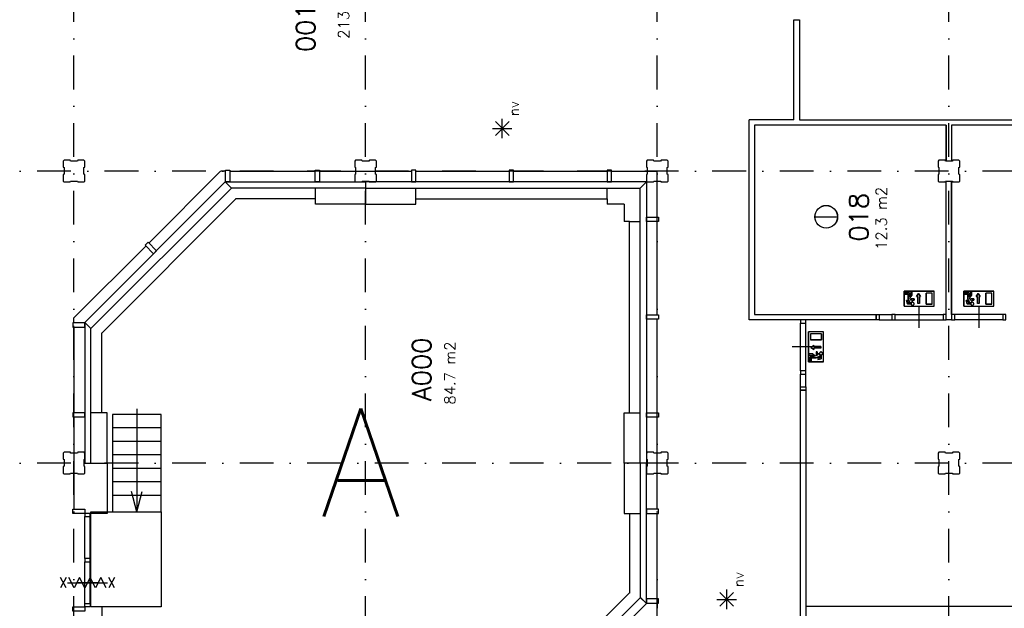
# Model space of a CAD drawing. Extents: x 36324 to 146208, y -50294 to 26426.
# Tile 22 of 39: x 114757 to 132988, y -26889 to -16003. Entities that reach past the tile are written whole.
import ezdxf
from ezdxf.enums import TextEntityAlignment as Align

# ---------------------------------------------------------------- set-up
doc = ezdxf.new("R2010")
doc.units = 0
doc.header["$LTSCALE"] = 100
doc.linetypes.add('B0302', pattern=[12.5, 6.25, -3.125, 0, -3.125])
for name, color, linetype in [('Bouwkundig', 253, 'CONTINUOUS'), ('Bouwkundig tekst', 252, 'CONTINUOUS'), ('Stramien', 252, 'B0302')]:
    doc.layers.add(name, color=color, linetype=linetype)
doc.styles.add('bouwk tekst', font='romans.shx')
doc.styles.get("Standard").update_dxf_attribs({"font": 'romans.shx'})

msp = doc.modelspace()

# ---------------------------------------------------------------- linework, layer by layer
at = {"layer": 'Bouwkundig', "linetype": 'Continuous'}
for p, q in [((129093.8, -16003.2), (129193.8, -16003.2)), ((123693.5, -18196.6, 2600), (123693.5, -17834.9, 2600)), ((123512.6, -18015.7, 2600), (123872.5, -18015.7, 2600)), ((123821.1, -18143, 2600), (123565.3, -17887.2, 2600)), ((123565.3, -18143, 2600), (123819.8, -17888.5, 2600)), ((128364.8, -17953.2), (128362.9, -21453.2)), ((129481.9, -19647.6), (129900.8, -19647.6)), ((131132.8, -21303.2), (131132.8, -21025.8)), ((131132.8, -21025.8), (131687.7, -21025.8)), ((131142, -21076.7), (131142, -21053.5)), ((131142, -21053.5), (131229.9, -21053.5)), ((131206.8, -21076.7), (131142, -21076.7)), ((131206.8, -21165.4), (131206.8, -21076.7)), ((131229.9, -21053.5), (131229.9, -21127.5)), ((131229.9, -21127.5), (131257.6, -21091.8)), ((131240.7, -21151.2), (131280.7, -21099.8)), ((131257.6, -21030.4), (131257.6, -21091.8)), ((131280.7, -21030.4), (131257.6, -21030.4)), ((131280.7, -21099.8), (131280.7, -21030.4)), ((131401.9, -21069.1), (131364.9, -21124.6)), ((131364.9, -21124.6), (131388, -21124.6)), ((131388, -21254.1), (131388, -21124.6)), ((131438.8, -21124.6), (131401.9, -21069.1)), ((131415.7, -21254.1), (131415.7, -21124.6)), ((131415.7, -21124.6), (131438.8, -21124.6)), ((131539.7, -21266.2), (131539.7, -21062.8)), ((131650.7, -21062.8), (131539.7, -21062.8)), ((131650.7, -21266.2), (131650.7, -21062.8)), ((131687.7, -21303.2), (131687.7, -21025.8)), ((132237.8, -21025.8), (132792.7, -21025.8)), ((132237.8, -21303.2), (132237.8, -21025.8)), ((132247, -21076.7), (132247, -21053.5)), ((132247, -21053.5), (132334.9, -21053.5)), ((132311.8, -21076.7), (132247, -21076.7)), ((132311.8, -21165.4), (132311.8, -21076.7)), ((132334.9, -21053.5), (132334.9, -21127.5)), ((132334.9, -21127.5), (132362.6, -21091.8)), ((132345.7, -21151.2), (132385.7, -21099.8)), ((132362.6, -21030.4), (132362.6, -21091.8)), ((132385.7, -21030.4), (132362.6, -21030.4)), ((132385.7, -21099.8), (132385.7, -21030.4)), ((132506.9, -21069.1), (132469.9, -21124.6)), ((132469.9, -21124.6), (132493, -21124.6)), ((132493, -21254.1), (132493, -21124.6)), ((132543.8, -21124.6), (132506.9, -21069.1)), ((132520.7, -21254.1), (132520.7, -21124.6)), ((132520.7, -21124.6), (132543.8, -21124.6)), ((132644.7, -21266.2), (132644.7, -21062.8)), ((132755.7, -21062.8), (132644.7, -21062.8)), ((132755.7, -21266.2), (132755.7, -21062.8)), ((132792.7, -21303.2), (132792.7, -21025.8)), ((131132.8, -21303.2), (131687.7, -21303.2)), ((131192.9, -21257), (131177.9, -21196.9)), ((131201.7, -21196.9), (131177.9, -21196.9)), ((131253.9, -21257), (131192.9, -21257)), ((131210.9, -21233.9), (131201.7, -21196.9)), ((131237.9, -21233.9), (131206.8, -21165.4)), ((131210.9, -21233.9), (131237.9, -21233.9)), ((131262.3, -21198.1), (131240.9, -21151)), ((131262.3, -21198.1), (131262.3, -21164.5)), ((131317.7, -21164.5), (131262.3, -21164.5)), ((131317.7, -21187.6), (131285.4, -21187.6)), ((131285.4, -21221.2), (131285.4, -21187.6)), ((131317.7, -21164.5), (131317.7, -21187.6)), ((131650.7, -21266.2), (131539.7, -21266.2)), ((132237.8, -21303.2), (132792.7, -21303.2)), ((132297.9, -21257), (132282.9, -21196.9)), ((132306.7, -21196.9), (132282.9, -21196.9)), ((132358.9, -21257), (132297.9, -21257)), ((132315.9, -21233.9), (132306.7, -21196.9)), ((132342.9, -21233.9), (132311.8, -21165.4)), ((132315.9, -21233.9), (132342.9, -21233.9)), ((132367.3, -21198.1), (132345.9, -21151)), ((132422.7, -21164.5), (132367.3, -21164.5)), ((132367.3, -21198.1), (132367.3, -21164.5)), ((132422.7, -21187.6), (132390.4, -21187.6)), ((132390.4, -21221.2), (132390.4, -21187.6)), ((132422.7, -21164.5), (132422.7, -21187.6)), ((132755.7, -21266.2), (132644.7, -21266.2)), ((130612.8, -21453.2), (130612.8, -21553.2)), ((129640.3, -21778.3), (129362.8, -21778.3)), ((129362.8, -22333.2), (129362.8, -21778.3)), ((129603.3, -21815.3), (129399.8, -21815.3)), ((129399.8, -21815.3), (129399.8, -21926.3)), ((129603.3, -21815.3), (129603.3, -21926.3)), ((129640.3, -22333.2), (129640.3, -21778.3)), ((129603.3, -21926.3), (129399.8, -21926.3)), ((129461.7, -22027.1), (129406.2, -22064.1)), ((129461.7, -22050.2), (129461.7, -22027.1)), ((129591.1, -22050.2), (129461.7, -22050.2)), ((129367.5, -22185.2), (129367.5, -22208.3)), ((129436.8, -22185.2), (129367.5, -22185.2)), ((129367.5, -22208.3), (129428.9, -22208.3)), ((129390.6, -22236.1), (129464.5, -22236.1)), ((129390.6, -22323.9), (129390.6, -22236.1)), ((129406.2, -22064.1), (129461.7, -22101.1)), ((129464.5, -22236.1), (129428.9, -22208.3)), ((129488.2, -22225.2), (129436.8, -22185.2)), ((129591.1, -22078), (129461.7, -22078)), ((129461.7, -22101.1), (129461.7, -22078)), ((129535.2, -22203.7), (129488.1, -22225.1)), ((129501.6, -22148.2), (129501.6, -22203.7)), ((129501.6, -22148.2), (129524.7, -22148.2)), ((129535.2, -22203.7), (129501.6, -22203.7)), ((129570.9, -22228.1), (129502.5, -22259.2)), ((129524.7, -22148.2), (129524.7, -22180.6)), ((129558.2, -22180.6), (129524.7, -22180.6)), ((129570.9, -22255), (129570.9, -22228.1)), ((129594, -22212.1), (129594, -22273.1)), ((129640.3, -22333.2), (129362.8, -22333.2)), ((129413.7, -22323.9), (129390.6, -22323.9)), ((129502.5, -22259.2), (129413.7, -22259.2)), ((129413.7, -22259.2), (129413.7, -22323.9)), ((129570.9, -22255), (129533.9, -22264.3)), ((129533.9, -22264.3), (129533.9, -22288.1)), ((129594, -22273.1), (129533.9, -22288.1)), ((129212.8, -22853.2), (129312.8, -22853.2)), ((127976.3, -26852.2, 2600), (127720.5, -26596.5, 2600)), ((127720.5, -26852.2, 2600), (127975, -26597.8, 2600)), ((127848.7, -26905.8, 2600), (127848.7, -26544.2, 2600)), ((127667.8, -26725, 2600), (128027.7, -26725, 2600))]:
    msp.add_line(p, q, dxfattribs=at)
at = {"layer": 'Bouwkundig'}
msp.add_line((137562.8, -26853.2), (129312.8, -26853.2), dxfattribs=at)
at = {"layer": 'Bouwkundig', "linetype": 'Continuous'}
for points in [[(129093.8, -17853.2), (129093.8, -16003.2)], [(129193.8, -16003.2), (129193.8, -17853.2)], [(128262.8, -21553.2), (128264.9, -17853.2)], [(129093.8, -17853.2), (128264.9, -17853.2)], [(129193.8, -17853.2), (137562.8, -17853.2)], [(131912.8, -17953.2), (128364.8, -17953.2)], [(131912.8, -17953.2), (128364.8, -17953.2)], [(131912.8, -17953.2), (131912.8, -18618.2)], [(131912.8, -18618.1), (131912.8, -17953.2)], [(137562.8, -17953.2), (132012.8, -17953.2)], [(132012.8, -17953.2), (132012.8, -18618.1)], [(132012.8, -17953.2), (132012.8, -18618.2)], [(115562.9, -18987.9), (115577.9, -19002.9), (115692.9, -19002.9), (115700.9, -18987.9), (115825.9, -18987.9), (115830.9, -19002.9), (115947.9, -19002.9), (115962.9, -18987.9), (115962.9, -18868.9), (115947.9, -18860.9), (115947.9, -18735.9), (115962.9, -18730.9), (115962.9, -18617.9), (115947.9, -18602.9), (115832.9, -18602.9), (115824.9, -18617.9), (115699.9, -18617.9), (115694.9, -18602.9), (115577.9, -18602.9), (115562.9, -18617.9), (115562.9, -18728.9), (115577.9, -18736.9), (115577.9, -18861.9), (115562.9, -18866.9), (115562.9, -18987.9)], [(120962.9, -18987.7), (120977.9, -19002.7), (121092.9, -19002.7), (121100.9, -18987.7), (121225.9, -18987.7), (121230.9, -19002.7), (121347.9, -19002.7), (121362.9, -18987.7), (121362.9, -18868.7), (121347.9, -18860.7), (121347.9, -18735.7), (121362.9, -18730.7), (121362.9, -18617.7), (121347.9, -18602.7), (121232.9, -18602.7), (121224.9, -18617.7), (121099.9, -18617.7), (121094.9, -18602.7), (120977.9, -18602.7), (120962.9, -18617.7), (120962.9, -18728.7), (120977.9, -18736.7), (120977.9, -18861.7), (120962.9, -18866.7), (120962.9, -18987.7)], [(126362.9, -18987.6), (126377.9, -19002.6), (126492.9, -19002.6), (126500.9, -18987.6), (126625.9, -18987.6), (126630.9, -19002.6), (126747.9, -19002.6), (126762.9, -18987.6), (126762.9, -18868.6), (126747.9, -18860.6), (126747.9, -18735.6), (126762.9, -18730.6), (126762.9, -18617.6), (126747.9, -18602.6), (126632.9, -18602.6), (126624.9, -18617.6), (126499.9, -18617.6), (126494.9, -18602.6), (126377.9, -18602.6), (126362.9, -18617.6), (126362.9, -18728.6), (126377.9, -18736.6), (126377.9, -18861.6), (126362.9, -18866.6), (126362.9, -18987.6)], [(131762.9, -18988.5), (131777.9, -19003.5), (131892.9, -19003.5), (131900.9, -18988.5), (132025.9, -18988.5), (132030.9, -19003.5), (132147.9, -19003.5), (132162.9, -18988.5), (132162.9, -18869.5), (132147.9, -18861.5), (132147.9, -18736.5), (132162.9, -18731.5), (132162.9, -18618.5), (132147.9, -18603.5), (132032.9, -18603.5), (132024.9, -18618.5), (131899.9, -18618.5), (131894.9, -18603.5), (131777.9, -18603.5), (131762.9, -18618.5), (131762.9, -18729.5), (131777.9, -18737.5), (131777.9, -18862.5), (131762.9, -18867.5), (131762.9, -18988.5)], [(117149.7, -20133.5), (118474.8, -18807.2)], [(118570.8, -18804.4), (118478.8, -18804.4)], [(118650.8, -18803.2), (120230.9, -18803.2)], [(120310.9, -18803.2), (121162.8, -18803.2)], [(121162.8, -18803.2), (122012.8, -18803.2)], [(122092.7, -18803.2), (123822.8, -18803.2)], [(123902.8, -18803.2), (125632.8, -18803.2)], [(125712.8, -18803.2), (126562.8, -18803.2)], [(126562.8, -19653.2), (126562.8, -18803.2)], [(118562.8, -19003.2), (121162.8, -19003.2)], [(118676.8, -19117.2), (118562.8, -19003.2)], [(121162.8, -19117.2), (118676.8, -19117.2)], [(121162.8, -19117.2), (121162.8, -19417.2), (120232.8, -19417.2), (120232.8, -19117.2)], [(121162.8, -19003.2), (121162.8, -19117.2)], [(121162.8, -19117.2), (121162.8, -19417.2), (122092.8, -19417.2), (122092.8, -19117.2)], [(122092.8, -19317.2), (125632.8, -19317.2), (125632.8, -19117.2)], [(131912.8, -21453.2), (131912.8, -18988.1)], [(131912.8, -21453.2), (131912.8, -18988.2)], [(132012.8, -18988.1), (132012.8, -21453.2)], [(132012.8, -21453.2), (132012.8, -18988.2)], [(116282.2, -21794.3), (118753.9, -19322.6)], [(120232.8, -19317.2), (118753.9, -19317.2)], [(125632.8, -19317.2), (125632.8, -19417.2)], [(125948.8, -19417.2), (125632.8, -19417.2)], [(125948.8, -19417.2), (125948.8, -19733.2)], [(126048.8, -19733.2), (125948.8, -19733.2)], [(126048.8, -23273.2), (126048.8, -19733.2), (126248.8, -19733.2)], [(126562.8, -21463.2), (126562.8, -19733.2)], [(117093.1, -20190.1), (115762.8, -21519.2)], [(131132.8, -21025.8), (131132.8, -21303.2), (131687.7, -21303.2), (131687.7, -21025.8), (131132.8, -21025.8)], [(131142, -21053.5), (131142, -21076.7), (131206.8, -21076.7), (131206.8, -21165.4), (131237.9, -21233.9), (131210.9, -21233.9), (131201.7, -21196.9), (131177.9, -21196.9), (131192.9, -21257), (131253.9, -21257), (131254.4, -21251.2), (131254.9, -21248.7), (131255.6, -21246.1), (131256.5, -21243.4), (131258.2, -21239.9), (131259.8, -21237.2), (131261.1, -21235.3), (131263, -21233), (131264.8, -21231.1), (131267.6, -21228.6), (131270.4, -21226.7), (131273.4, -21224.9), (131276.4, -21223.6), (131280.5, -21222.2), (131283.4, -21221.5), (131285.4, -21220.8), (131285.4, -21187.6), (131317.7, -21187.6), (131317.7, -21164.5), (131262.3, -21164.5), (131262.3, -21198.1), (131240.9, -21151), (131280.7, -21099.8), (131280.7, -21030.4), (131257.6, -21030.4), (131257.6, -21091.8), (131229.9, -21127.5), (131229.9, -21053.5), (131142, -21053.5)], [(131415.7, -21254.1), (131388, -21254.1), (131388, -21124.6), (131364.9, -21124.6), (131401.9, -21069.1), (131438.8, -21124.6), (131415.7, -21124.6), (131415.7, -21254.1)], [(131539.7, -21062.8), (131539.7, -21266.2), (131650.7, -21266.2), (131650.7, -21062.8), (131539.7, -21062.8)], [(132237.8, -21025.8), (132237.8, -21303.2), (132792.7, -21303.2), (132792.7, -21025.8), (132237.8, -21025.8)], [(132247, -21053.5), (132247, -21076.7), (132311.8, -21076.7), (132311.8, -21165.4), (132342.9, -21233.9), (132315.9, -21233.9), (132306.7, -21196.9), (132282.9, -21196.9), (132297.9, -21257), (132358.9, -21257), (132359.4, -21251.2), (132359.9, -21248.7), (132360.6, -21246.1), (132361.5, -21243.4), (132363.2, -21239.9), (132364.8, -21237.2), (132366.1, -21235.3), (132368, -21233), (132369.8, -21231.1), (132372.6, -21228.6), (132375.4, -21226.7), (132378.4, -21224.9), (132381.4, -21223.6), (132385.5, -21222.2), (132388.4, -21221.5), (132390.4, -21220.8), (132390.4, -21187.6), (132422.7, -21187.6), (132422.7, -21164.5), (132367.3, -21164.5), (132367.3, -21198.1), (132345.9, -21151), (132385.7, -21099.8), (132385.7, -21030.4), (132362.6, -21030.4), (132362.6, -21091.8), (132334.9, -21127.5), (132334.9, -21053.5), (132247, -21053.5)], [(132520.7, -21254.1), (132493, -21254.1), (132493, -21124.6), (132469.9, -21124.6), (132506.9, -21069.1), (132543.8, -21124.6), (132520.7, -21124.6), (132520.7, -21254.1)], [(132644.7, -21062.8), (132644.7, -21266.2), (132755.7, -21266.2), (132755.7, -21062.8), (132644.7, -21062.8)], [(131253.9, -21257), (131253.9, -21256.6), (131253.9, -21256.2), (131253.9, -21255.8), (131253.9, -21255.4), (131253.9, -21255), (131254, -21254.6), (131254, -21254.2), (131254, -21253.7), (131254.1, -21253.3), (131254.1, -21252.9), (131254.2, -21252.5), (131254.2, -21252.1), (131254.3, -21251.7), (131254.3, -21251.3), (131254.4, -21250.9), (131254.5, -21250.5), (131254.5, -21250.1), (131254.6, -21249.7), (131254.7, -21249.3), (131254.8, -21248.9), (131254.9, -21248.5), (131255, -21248.1), (131255.1, -21247.7), (131255.2, -21247.4), (131255.3, -21247), (131255.4, -21246.6), (131255.5, -21246.2), (131255.7, -21245.8), (131255.8, -21245.4), (131255.9, -21245), (131256.1, -21244.6), (131256.2, -21244.3), (131256.3, -21243.9), (131256.5, -21243.5), (131256.7, -21243.1), (131256.8, -21242.7), (131257, -21242.4), (131257.1, -21242), (131257.3, -21241.6), (131257.5, -21241.3), (131257.7, -21240.9), (131257.8, -21240.5), (131258, -21240.2), (131258.2, -21239.8), (131258.4, -21239.5), (131258.6, -21239.1), (131258.8, -21238.8), (131259, -21238.4), (131259.2, -21238.1), (131259.5, -21237.7), (131259.7, -21237.4), (131259.9, -21237), (131260.1, -21236.7), (131260.4, -21236.4), (131260.6, -21236), (131260.8, -21235.7), (131261.1, -21235.4), (131261.3, -21235), (131261.6, -21234.7), (131261.8, -21234.4), (131262.1, -21234.1), (131262.3, -21233.8), (131262.6, -21233.5), (131262.9, -21233.2), (131263.1, -21232.8), (131263.4, -21232.6), (131263.7, -21232.2), (131264, -21232), (131264.3, -21231.7), (131264.5, -21231.4), (131264.8, -21231.1), (131265.1, -21230.8), (131265.4, -21230.5), (131265.7, -21230.3), (131266, -21230), (131266.3, -21229.7), (131266.6, -21229.4), (131267, -21229.2), (131267.3, -21228.9), (131267.6, -21228.7), (131267.9, -21228.4), (131268.2, -21228.2), (131268.6, -21227.9), (131268.9, -21227.7), (131269.2, -21227.5), (131269.6, -21227.2), (131269.9, -21227), (131270.2, -21226.8), (131270.6, -21226.6), (131270.9, -21226.3), (131271.3, -21226.1), (131271.6, -21225.9), (131272, -21225.7), (131272.3, -21225.5), (131272.7, -21225.3), (131273, -21225.1), (131273.4, -21224.9), (131273.8, -21224.7), (131274.1, -21224.6), (131274.5, -21224.4), (131274.9, -21224.2), (131275.2, -21224), (131275.6, -21223.9), (131276, -21223.7), (131276.3, -21223.6), (131276.7, -21223.4), (131277.1, -21223.3), (131277.5, -21223.1), (131277.9, -21223), (131278.3, -21222.8), (131278.6, -21222.7), (131279, -21222.6), (131279.4, -21222.5), (131279.8, -21222.4), (131280.2, -21222.2), (131280.6, -21222.1), (131281, -21222), (131281.4, -21221.9), (131281.8, -21221.8), (131282.2, -21221.7), (131282.6, -21221.7), (131283, -21221.6), (131283.4, -21221.5), (131283.8, -21221.4), (131284.2, -21221.4), (131284.6, -21221.3), (131285, -21221.2), (131285.4, -21221.2)], [(131309.6, -21276.6), (131310.6, -21275.6), (131311.4, -21274.6), (131312.3, -21273.5), (131313.1, -21272.4), (131313.8, -21271.3), (131314.5, -21270.1), (131315.1, -21268.9), (131315.6, -21267.6), (131316.1, -21266.3), (131316.5, -21265.1), (131316.9, -21263.7), (131317.2, -21262.4), (131317.4, -21261.1), (131317.6, -21259.7), (131317.7, -21258.4), (131317.7, -21257), (131317.7, -21255.6), (131317.6, -21254.3), (131317.4, -21252.9), (131317.2, -21251.6), (131316.9, -21250.3), (131316.5, -21248.9), (131316.1, -21247.7), (131315.6, -21246.4), (131315.1, -21245.1), (131314.5, -21243.9), (131313.8, -21242.7), (131313.1, -21241.6), (131312.3, -21240.5), (131311.4, -21239.4), (131310.6, -21238.4), (131309.6, -21237.4), (131308.6, -21236.4), (131307.6, -21235.6), (131306.5, -21234.7), (131305.4, -21233.9), (131304.3, -21233.2), (131303.1, -21232.5), (131301.9, -21231.9), (131300.6, -21231.4), (131299.3, -21230.9), (131298, -21230.5), (131296.7, -21230.1), (131295.4, -21229.8), (131294.1, -21229.6), (131292.7, -21229.4), (131291.4, -21229.3), (131290, -21229.3), (131288.6, -21229.3), (131287.3, -21229.4), (131285.9, -21229.6), (131284.6, -21229.8), (131283.3, -21230.1), (131281.9, -21230.5), (131280.6, -21230.9), (131279.4, -21231.4), (131278.1, -21231.9), (131276.9, -21232.5), (131275.7, -21233.2), (131274.6, -21233.9), (131273.5, -21234.7), (131272.4, -21235.6), (131271.4, -21236.4), (131270.4, -21237.4), (131269.4, -21238.4), (131268.5, -21239.4), (131267.7, -21240.5), (131266.9, -21241.6), (131266.2, -21242.7), (131265.5, -21243.9), (131264.9, -21245.1), (131264.4, -21246.4), (131263.9, -21247.7), (131263.4, -21248.9), (131263.1, -21250.3), (131262.8, -21251.6), (131262.6, -21252.9), (131262.4, -21254.3), (131262.3, -21255.6), (131262.3, -21257), (131262.3, -21258.4), (131262.4, -21259.7), (131262.6, -21261.1), (131262.8, -21262.4), (131263.1, -21263.7), (131263.4, -21265.1), (131263.9, -21266.3), (131264.4, -21267.6), (131264.9, -21268.9), (131265.5, -21270.1), (131266.2, -21271.3), (131266.9, -21272.4), (131267.7, -21273.5), (131268.5, -21274.6), (131269.4, -21275.6), (131270.4, -21276.6), (131271.4, -21277.6), (131272.4, -21278.4), (131273.5, -21279.3), (131274.6, -21280.1), (131275.7, -21280.8), (131276.9, -21281.5), (131278.1, -21282.1), (131279.4, -21282.6), (131280.6, -21283.1), (131281.9, -21283.5), (131283.3, -21283.9), (131284.6, -21284.2), (131285.9, -21284.4), (131287.3, -21284.6), (131288.6, -21284.7), (131290, -21284.7), (131291.4, -21284.7), (131292.7, -21284.6), (131294.1, -21284.4), (131295.4, -21284.2), (131296.7, -21283.9), (131298, -21283.5), (131299.3, -21283.1), (131300.6, -21282.6), (131301.9, -21282.1), (131303.1, -21281.5), (131304.3, -21280.8), (131305.4, -21280.1), (131306.5, -21279.3), (131307.6, -21278.4), (131308.6, -21277.6), (131309.6, -21276.6)], [(131262.6, -21261.1), (131263.7, -21265.7), (131266, -21270.9), (131268.7, -21274.7), (131271, -21277.2), (131274.8, -21280.2), (131278.7, -21282.3), (131284.3, -21284.2), (131291.7, -21284.7), (131297.9, -21283.6), (131302, -21282), (131304.1, -21280.9), (131306.7, -21279.1), (131308.9, -21277.3), (131312, -21274), (131314.3, -21270.4), (131316.2, -21266.1), (131317.5, -21260.4), (131317.7, -21256.1), (131317.4, -21252.6), (131315.9, -21247), (131314.2, -21243.5), (131311.2, -21239.2), (131306.9, -21235), (131304.1, -21233.1), (131299.6, -21231), (131295.3, -21229.8), (131288.6, -21229.3), (131282.5, -21230.3), (131278.3, -21231.8), (131275, -21233.7), (131271.8, -21236), (131268.5, -21239.5), (131265.8, -21243.4), (131264.2, -21246.7), (131262.9, -21250.9), (131262.4, -21253.7), (131262.3, -21258.3), (131262.6, -21261.1)], [(131410.3, -21703.2), (131410.3, -21503.2), (131410.3, -21303.2)], [(132358.9, -21257), (132358.9, -21256.6), (132358.9, -21256.2), (132358.9, -21255.8), (132358.9, -21255.4), (132358.9, -21255), (132359, -21254.6), (132359, -21254.2), (132359, -21253.7), (132359.1, -21253.3), (132359.1, -21252.9), (132359.2, -21252.5), (132359.2, -21252.1), (132359.3, -21251.7), (132359.3, -21251.3), (132359.4, -21250.9), (132359.5, -21250.5), (132359.5, -21250.1), (132359.6, -21249.7), (132359.7, -21249.3), (132359.8, -21248.9), (132359.9, -21248.5), (132360, -21248.1), (132360.1, -21247.7), (132360.2, -21247.4), (132360.3, -21247), (132360.4, -21246.6), (132360.5, -21246.2), (132360.7, -21245.8), (132360.8, -21245.4), (132360.9, -21245), (132361.1, -21244.6), (132361.2, -21244.3), (132361.3, -21243.9), (132361.5, -21243.5), (132361.7, -21243.1), (132361.8, -21242.7), (132362, -21242.4), (132362.1, -21242), (132362.3, -21241.6), (132362.5, -21241.3), (132362.7, -21240.9), (132362.8, -21240.5), (132363, -21240.2), (132363.2, -21239.8), (132363.4, -21239.5), (132363.6, -21239.1), (132363.8, -21238.8), (132364, -21238.4), (132364.2, -21238.1), (132364.5, -21237.7), (132364.7, -21237.4), (132364.9, -21237), (132365.1, -21236.7), (132365.4, -21236.4), (132365.6, -21236), (132365.8, -21235.7), (132366.1, -21235.4), (132366.3, -21235), (132366.6, -21234.7), (132366.8, -21234.4), (132367.1, -21234.1), (132367.3, -21233.8), (132367.6, -21233.5), (132367.9, -21233.2), (132368.1, -21232.8), (132368.4, -21232.6), (132368.7, -21232.2), (132369, -21232), (132369.3, -21231.7), (132369.5, -21231.4), (132369.8, -21231.1), (132370.1, -21230.8), (132370.4, -21230.5), (132370.7, -21230.3), (132371, -21230), (132371.3, -21229.7), (132371.6, -21229.4), (132372, -21229.2), (132372.3, -21228.9), (132372.6, -21228.7), (132372.9, -21228.4), (132373.2, -21228.2), (132373.6, -21227.9), (132373.9, -21227.7), (132374.2, -21227.5), (132374.6, -21227.2), (132374.9, -21227), (132375.2, -21226.8), (132375.6, -21226.6), (132375.9, -21226.3), (132376.3, -21226.1), (132376.6, -21225.9), (132377, -21225.7), (132377.3, -21225.5), (132377.7, -21225.3), (132378, -21225.1), (132378.4, -21224.9), (132378.8, -21224.7), (132379.1, -21224.6), (132379.5, -21224.4), (132379.9, -21224.2), (132380.2, -21224), (132380.6, -21223.9), (132381, -21223.7), (132381.3, -21223.6), (132381.7, -21223.4), (132382.1, -21223.3), (132382.5, -21223.1), (132382.9, -21223), (132383.3, -21222.8), (132383.6, -21222.7), (132384, -21222.6), (132384.4, -21222.5), (132384.8, -21222.4), (132385.2, -21222.2), (132385.6, -21222.1), (132386, -21222), (132386.4, -21221.9), (132386.8, -21221.8), (132387.2, -21221.7), (132387.6, -21221.7), (132388, -21221.6), (132388.4, -21221.5), (132388.8, -21221.4), (132389.2, -21221.4), (132389.6, -21221.3), (132390, -21221.2), (132390.4, -21221.2)], [(132414.6, -21276.6), (132415.6, -21275.6), (132416.4, -21274.6), (132417.3, -21273.5), (132418.1, -21272.4), (132418.8, -21271.3), (132419.5, -21270.1), (132420.1, -21268.9), (132420.6, -21267.6), (132421.1, -21266.3), (132421.5, -21265.1), (132421.9, -21263.7), (132422.2, -21262.4), (132422.4, -21261.1), (132422.6, -21259.7), (132422.7, -21258.4), (132422.7, -21257), (132422.7, -21255.6), (132422.6, -21254.3), (132422.4, -21252.9), (132422.2, -21251.6), (132421.9, -21250.3), (132421.5, -21248.9), (132421.1, -21247.7), (132420.6, -21246.4), (132420.1, -21245.1), (132419.5, -21243.9), (132418.8, -21242.7), (132418.1, -21241.6), (132417.3, -21240.5), (132416.4, -21239.4), (132415.6, -21238.4), (132414.6, -21237.4), (132413.6, -21236.4), (132412.6, -21235.6), (132411.5, -21234.7), (132410.4, -21233.9), (132409.3, -21233.2), (132408.1, -21232.5), (132406.9, -21231.9), (132405.6, -21231.4), (132404.3, -21230.9), (132403, -21230.5), (132401.7, -21230.1), (132400.4, -21229.8), (132399.1, -21229.6), (132397.7, -21229.4), (132396.4, -21229.3), (132395, -21229.3), (132393.6, -21229.3), (132392.3, -21229.4), (132390.9, -21229.6), (132389.6, -21229.8), (132388.3, -21230.1), (132386.9, -21230.5), (132385.6, -21230.9), (132384.4, -21231.4), (132383.1, -21231.9), (132381.9, -21232.5), (132380.7, -21233.2), (132379.6, -21233.9), (132378.5, -21234.7), (132377.4, -21235.6), (132376.4, -21236.4), (132375.4, -21237.4), (132374.4, -21238.4), (132373.5, -21239.4), (132372.7, -21240.5), (132371.9, -21241.6), (132371.2, -21242.7), (132370.5, -21243.9), (132369.9, -21245.1), (132369.4, -21246.4), (132368.9, -21247.7), (132368.4, -21248.9), (132368.1, -21250.3), (132367.8, -21251.6), (132367.6, -21252.9), (132367.4, -21254.3), (132367.3, -21255.6), (132367.3, -21257), (132367.3, -21258.4), (132367.4, -21259.7), (132367.6, -21261.1), (132367.8, -21262.4), (132368.1, -21263.7), (132368.4, -21265.1), (132368.9, -21266.3), (132369.4, -21267.6), (132369.9, -21268.9), (132370.5, -21270.1), (132371.2, -21271.3), (132371.9, -21272.4), (132372.7, -21273.5), (132373.5, -21274.6), (132374.4, -21275.6), (132375.4, -21276.6), (132376.4, -21277.6), (132377.4, -21278.4), (132378.5, -21279.3), (132379.6, -21280.1), (132380.7, -21280.8), (132381.9, -21281.5), (132383.1, -21282.1), (132384.4, -21282.6), (132385.6, -21283.1), (132386.9, -21283.5), (132388.3, -21283.9), (132389.6, -21284.2), (132390.9, -21284.4), (132392.3, -21284.6), (132393.6, -21284.7), (132395, -21284.7), (132396.4, -21284.7), (132397.7, -21284.6), (132399.1, -21284.4), (132400.4, -21284.2), (132401.7, -21283.9), (132403, -21283.5), (132404.3, -21283.1), (132405.6, -21282.6), (132406.9, -21282.1), (132408.1, -21281.5), (132409.3, -21280.8), (132410.4, -21280.1), (132411.5, -21279.3), (132412.6, -21278.4), (132413.6, -21277.6), (132414.6, -21276.6)], [(132367.6, -21261.1), (132368.7, -21265.7), (132371, -21270.9), (132373.7, -21274.7), (132376, -21277.2), (132379.8, -21280.2), (132383.7, -21282.3), (132389.3, -21284.2), (132396.7, -21284.7), (132402.9, -21283.6), (132407, -21282), (132409.1, -21280.9), (132411.7, -21279.1), (132413.9, -21277.3), (132417, -21274), (132419.3, -21270.4), (132421.2, -21266.1), (132422.5, -21260.4), (132422.7, -21256.1), (132422.4, -21252.6), (132420.9, -21247), (132419.2, -21243.5), (132416.2, -21239.2), (132411.9, -21235), (132409.1, -21233.1), (132404.6, -21231), (132400.3, -21229.8), (132393.6, -21229.3), (132387.5, -21230.3), (132383.3, -21231.8), (132380, -21233.7), (132376.8, -21236), (132373.5, -21239.5), (132370.8, -21243.4), (132369.2, -21246.7), (132367.9, -21250.9), (132367.4, -21253.7), (132367.3, -21258.3), (132367.6, -21261.1)], [(132515.3, -21303.2), (132515.3, -21503.2), (132515.3, -21703.2)], [(128362.9, -21453.2), (130610.3, -21453.2)], [(130672.6, -21453.2), (130907.8, -21453.2)], [(130967.6, -21453.2), (131853.1, -21453.2)], [(131912.8, -21553.2), (131912.8, -21453.2)], [(132012.8, -21453.2), (132012.8, -21553.2)], [(132958.1, -21453.5), (132072.6, -21453.5)], [(115762.8, -21611.2), (115762.8, -21519.2)], [(115762.8, -21691.2), (115762.8, -23271.3)], [(115962.8, -21603.1), (115962.8, -24203.2)], [(116076.8, -21717.1), (115962.8, -21603.1)], [(126562.8, -23273.4), (126562.8, -21543.2)], [(130612.8, -21553.2), (128262.8, -21553.2)], [(129212.8, -22498.5), (129212.8, -21613)], [(129312.6, -22498.5), (129312.6, -21613)], [(130672.6, -21553), (130907.8, -21553)], [(130967.6, -21553), (131853.1, -21553)], [(132012.8, -21553.2), (131912.8, -21553.2)], [(132958.1, -21553.2), (132072.6, -21553.2)], [(116076.8, -24203.2), (116076.8, -21717.1)], [(116276.8, -23273.2), (116276.8, -21794.3)], [(129362.8, -22333.2), (129640.3, -22333.2), (129640.3, -21778.3), (129362.8, -21778.3), (129362.8, -22333.2)], [(129399.8, -21926.3), (129603.3, -21926.3), (129603.3, -21815.3), (129399.8, -21815.3), (129399.8, -21926.3)], [(129462.8, -22055.7), (129262.8, -22055.7), (129062.8, -22055.7)], [(129591.1, -22050.2), (129591.1, -22078), (129461.7, -22078), (129461.7, -22101.1), (129406.2, -22064.1), (129461.7, -22027.1), (129461.7, -22050.2), (129591.1, -22050.2)], [(129390.6, -22323.9), (129413.7, -22323.9), (129413.7, -22259.2), (129502.5, -22259.2), (129570.9, -22228.1), (129570.9, -22255), (129533.9, -22264.3), (129533.9, -22288.1), (129594, -22273.1), (129594, -22212.1), (129588.2, -22211.6), (129585.7, -22211.1), (129583.2, -22210.4), (129580.4, -22209.4), (129576.9, -22207.8), (129574.2, -22206.1), (129572.4, -22204.8), (129570, -22202.9), (129568.1, -22201.1), (129565.7, -22198.3), (129563.7, -22195.6), (129562, -22192.5), (129560.6, -22189.6), (129559.2, -22185.5), (129558.5, -22182.5), (129557.9, -22180.6), (129524.7, -22180.6), (129524.7, -22148.2), (129501.6, -22148.2), (129501.6, -22203.7), (129535.2, -22203.7), (129488.1, -22225.1), (129436.8, -22185.2), (129367.5, -22185.2), (129367.5, -22208.3), (129428.9, -22208.3), (129464.5, -22236.1), (129390.6, -22236.1), (129390.6, -22323.9)], [(129594, -22212.1), (129593.6, -22212.1), (129593.2, -22212.1), (129592.8, -22212.1), (129592.4, -22212), (129592, -22212), (129591.6, -22212), (129591.2, -22212), (129590.8, -22211.9), (129590.4, -22211.9), (129590, -22211.9), (129589.6, -22211.8), (129589.2, -22211.8), (129588.8, -22211.7), (129588.4, -22211.6), (129588, -22211.6), (129587.6, -22211.5), (129587.2, -22211.4), (129586.8, -22211.3), (129586.4, -22211.3), (129586, -22211.2), (129585.6, -22211.1), (129585.2, -22211), (129584.8, -22210.9), (129584.4, -22210.8), (129584, -22210.7), (129583.6, -22210.5), (129583.2, -22210.4), (129582.8, -22210.3), (129582.5, -22210.2), (129582.1, -22210), (129581.7, -22209.9), (129581.3, -22209.8), (129580.9, -22209.6), (129580.5, -22209.5), (129580.2, -22209.3), (129579.8, -22209.1), (129579.4, -22209), (129579, -22208.8), (129578.7, -22208.7), (129578.3, -22208.5), (129577.9, -22208.3), (129577.6, -22208.1), (129577.2, -22207.9), (129576.9, -22207.7), (129576.5, -22207.5), (129576.1, -22207.3), (129575.8, -22207.1), (129575.4, -22206.9), (129575.1, -22206.7), (129574.8, -22206.5), (129574.4, -22206.3), (129574.1, -22206.1), (129573.7, -22205.8), (129573.4, -22205.6), (129573.1, -22205.4), (129572.7, -22205.1), (129572.4, -22204.9), (129572.1, -22204.6), (129571.8, -22204.4), (129571.4, -22204.1), (129571.1, -22203.9), (129570.8, -22203.6), (129570.5, -22203.4), (129570.2, -22203.1), (129569.9, -22202.8), (129569.6, -22202.5), (129569.3, -22202.3), (129569, -22202), (129568.7, -22201.7), (129568.4, -22201.4), (129568.1, -22201.1), (129567.9, -22200.8), (129567.6, -22200.5), (129567.3, -22200.2), (129567, -22199.9), (129566.8, -22199.6), (129566.5, -22199.3), (129566.2, -22199), (129566, -22198.7), (129565.7, -22198.4), (129565.5, -22198.1), (129565.2, -22197.7), (129565, -22197.4), (129564.7, -22197.1), (129564.5, -22196.7), (129564.3, -22196.4), (129564, -22196.1), (129563.8, -22195.7), (129563.6, -22195.4), (129563.4, -22195), (129563.2, -22194.7), (129563, -22194.3), (129562.8, -22194), (129562.5, -22193.6), (129562.4, -22193.3), (129562.2, -22192.9), (129562, -22192.6), (129561.8, -22192.2), (129561.6, -22191.8), (129561.4, -22191.5), (129561.3, -22191.1), (129561.1, -22190.7), (129560.9, -22190.4), (129560.8, -22190), (129560.6, -22189.6), (129560.5, -22189.2), (129560.3, -22188.9), (129560.2, -22188.5), (129560, -22188.1), (129559.9, -22187.7), (129559.8, -22187.3), (129559.6, -22186.9), (129559.5, -22186.5), (129559.4, -22186.2), (129559.3, -22185.8), (129559.2, -22185.4), (129559.1, -22185), (129559, -22184.6), (129558.9, -22184.2), (129558.8, -22183.8), (129558.7, -22183.4), (129558.6, -22183), (129558.5, -22182.6), (129558.5, -22182.2), (129558.4, -22181.8), (129558.3, -22181.4), (129558.3, -22181), (129558.2, -22180.6)], [(129613.7, -22156.3), (129612.7, -22155.4), (129611.6, -22154.5), (129610.6, -22153.7), (129609.5, -22152.9), (129608.3, -22152.2), (129607.1, -22151.5), (129605.9, -22150.9), (129604.7, -22150.3), (129603.4, -22149.8), (129602.1, -22149.4), (129600.8, -22149.1), (129599.5, -22148.8), (129598.1, -22148.5), (129596.8, -22148.4), (129595.4, -22148.3), (129594, -22148.2), (129592.7, -22148.3), (129591.3, -22148.4), (129590, -22148.5), (129588.6, -22148.8), (129587.3, -22149.1), (129586, -22149.4), (129584.7, -22149.8), (129583.4, -22150.3), (129582.2, -22150.9), (129581, -22151.5), (129579.8, -22152.2), (129578.6, -22152.9), (129577.5, -22153.7), (129576.4, -22154.5), (129575.4, -22155.4), (129574.4, -22156.3), (129573.5, -22157.3), (129572.6, -22158.4), (129571.8, -22159.4), (129571, -22160.6), (129570.2, -22161.7), (129569.6, -22162.9), (129569, -22164.1), (129568.4, -22165.4), (129567.9, -22166.6), (129567.5, -22167.9), (129567.1, -22169.2), (129566.8, -22170.6), (129566.6, -22171.9), (129566.4, -22173.2), (129566.3, -22174.6), (129566.3, -22176), (129566.3, -22177.3), (129566.4, -22178.7), (129566.6, -22180), (129566.8, -22181.4), (129567.1, -22182.7), (129567.5, -22184), (129567.9, -22185.3), (129568.4, -22186.6), (129569, -22187.8), (129569.6, -22189), (129570.2, -22190.2), (129571, -22191.4), (129571.8, -22192.5), (129572.6, -22193.6), (129573.5, -22194.6), (129574.4, -22195.6), (129575.4, -22196.5), (129576.4, -22197.4), (129577.5, -22198.2), (129578.6, -22199), (129579.8, -22199.8), (129581, -22200.4), (129582.2, -22201), (129583.4, -22201.6), (129584.7, -22202.1), (129586, -22202.5), (129587.3, -22202.9), (129588.6, -22203.2), (129590, -22203.4), (129591.3, -22203.6), (129592.7, -22203.7), (129594, -22203.7), (129595.4, -22203.7), (129596.8, -22203.6), (129598.1, -22203.4), (129599.5, -22203.2), (129600.8, -22202.9), (129602.1, -22202.5), (129603.4, -22202.1), (129604.7, -22201.6), (129605.9, -22201), (129607.1, -22200.4), (129608.3, -22199.8), (129609.5, -22199), (129610.6, -22198.2), (129611.6, -22197.4), (129612.7, -22196.5), (129613.7, -22195.6), (129614.6, -22194.6), (129615.5, -22193.6), (129616.3, -22192.5), (129617.1, -22191.4), (129617.8, -22190.2), (129618.5, -22189), (129619.1, -22187.8), (129619.7, -22186.6), (129620.2, -22185.3), (129620.6, -22184), (129621, -22182.7), (129621.3, -22181.4), (129621.5, -22180), (129621.7, -22178.7), (129621.8, -22177.3), (129621.8, -22176), (129621.8, -22174.6), (129621.7, -22173.2), (129621.5, -22171.9), (129621.3, -22170.6), (129621, -22169.2), (129620.6, -22167.9), (129620.2, -22166.6), (129619.7, -22165.3), (129619.1, -22164.1), (129618.5, -22162.9), (129617.8, -22161.7), (129617.1, -22160.6), (129616.3, -22159.4), (129615.5, -22158.4), (129614.6, -22157.3), (129613.7, -22156.3)], [(129598.1, -22203.4), (129602.8, -22202.3), (129607.9, -22200), (129611.8, -22197.3), (129614.3, -22194.9), (129617.2, -22191.2), (129619.4, -22187.3), (129621.2, -22181.6), (129621.7, -22174.3), (129620.6, -22168.1), (129619.1, -22164), (129617.9, -22161.9), (129616.2, -22159.3), (129614.4, -22157.1), (129611, -22154), (129607.4, -22151.7), (129603.1, -22149.8), (129597.4, -22148.4), (129593.2, -22148.2), (129589.6, -22148.6), (129584, -22150.1), (129580.5, -22151.7), (129576.2, -22154.7), (129572, -22159.1), (129570.1, -22161.9), (129568, -22166.3), (129566.8, -22170.7), (129566.3, -22177.4), (129567.3, -22183.4), (129568.9, -22187.7), (129570.7, -22191), (129573.1, -22194.1), (129576.5, -22197.5), (129580.4, -22200.1), (129583.7, -22201.7), (129588, -22203), (129590.8, -22203.5), (129595.4, -22203.7), (129598.1, -22203.4)], [(129212.8, -22793.5), (129212.8, -22558.2)], [(129312.6, -22793.5), (129312.6, -22558.2)], [(129212.8, -28723.2), (129212.8, -22853.2)], [(129312.8, -22853.2), (129312.8, -28723.2)], [(116076.8, -24203.2), (116376.8, -24203.2), (116376.8, -23273.2), (116076.8, -23273.2)], [(116926.8, -23203.2), (116926.8, -25103.2)], [(126248.8, -24203.2), (125948.8, -24203.2), (125948.8, -23273.2), (126248.8, -23273.2)], [(115762.8, -23351.3), (115762.8, -24203.2)], [(126562.8, -24203.2), (126562.8, -23353.2)], [(117376.8, -23553.2), (116476.8, -23553.2)], [(117376.8, -23803.2), (116476.8, -23803.2)], [(115563.1, -24387.2), (115578.1, -24402.2), (115693.1, -24402.2), (115701.1, -24387.2), (115826.1, -24387.2), (115831.1, -24402.2), (115948.1, -24402.2), (115963.1, -24387.2), (115963.1, -24268.2), (115948.1, -24260.2), (115948.1, -24135.2), (115963.1, -24130.2), (115963.1, -24017.2), (115948.1, -24002.2), (115833.1, -24002.2), (115825.1, -24017.2), (115700.1, -24017.2), (115695.1, -24002.2), (115578.1, -24002.2), (115563.1, -24017.2), (115563.1, -24128.2), (115578.1, -24136.2), (115578.1, -24261.2), (115563.1, -24266.2), (115563.1, -24387.2)], [(117376.8, -24053.2), (116476.8, -24053.2)], [(126363, -24388.1), (126378, -24403.1), (126493, -24403.1), (126501, -24388.1), (126626, -24388.1), (126631, -24403.1), (126748, -24403.1), (126763, -24388.1), (126763, -24269.1), (126748, -24261.1), (126748, -24136.1), (126763, -24131.1), (126763, -24018.1), (126748, -24003.1), (126633, -24003.1), (126625, -24018.1), (126500, -24018.1), (126495, -24003.1), (126378, -24003.1), (126363, -24018.1), (126363, -24129.1), (126378, -24137.1), (126378, -24262.1), (126363, -24267.1), (126363, -24388.1)], [(131763, -24388.1), (131778, -24403.1), (131893, -24403.1), (131901, -24388.1), (132026, -24388.1), (132031, -24403.1), (132148, -24403.1), (132163, -24388.1), (132163, -24269.1), (132148, -24261.1), (132148, -24136.1), (132163, -24131.1), (132163, -24018.1), (132148, -24003.1), (132033, -24003.1), (132025, -24018.1), (131900, -24018.1), (131895, -24003.1), (131778, -24003.1), (131763, -24018.1), (131763, -24129.1), (131778, -24137.1), (131778, -24262.1), (131763, -24267.1), (131763, -24388.1)], [(115762.8, -24203.2), (115762.8, -25053.2)], [(115962.8, -24203.2), (116076.8, -24203.2)], [(116076.8, -24203.2), (116376.8, -24203.2), (116376.8, -25133.2), (116076.8, -25133.2)], [(126248.8, -24203.2), (125948.8, -24203.2), (125948.8, -25133.2), (126248.8, -25133.2)], [(126362.8, -24203.2), (126248.8, -24203.2)], [(126248.8, -24203.2), (126248.8, -26689.3)], [(126362.8, -26803.3), (126362.8, -24203.2)], [(126562.8, -25055.2), (126562.8, -24203.2)], [(117376.8, -24303.2), (116476.8, -24303.2)], [(117376.8, -24553.2), (116476.8, -24553.2)], [(116926.8, -25103.2), (116826.8, -24730.2)], [(116926.8, -25103.2), (117026.8, -24730.2)], [(117376.8, -24803.2), (116476.8, -24803.2)], [(126048.8, -25133.2), (126048.8, -26612.1)], [(126562.8, -26715.2), (126562.8, -25135.2)], [(115962.8, -25968.5), (115962.8, -25193)], [(116062.6, -25968.5), (116062.6, -25193)], [(115962.8, -26803.5), (115962.8, -26028.2)], [(116062.6, -26803.5), (116062.6, -26028.2)], [(115615.3, -26512.7), (115515.3, -26319.2)], [(115615.3, -26319.2), (115515.3, -26512.7)], [(115640.3, -26415.7), (116385.3, -26415.7)], [(116359.3, -26512.7), (116260.3, -26319.2), (116161.3, -26512.7), (116062.3, -26319.2), (115963.3, -26512.7), (115864.3, -26319.2), (115765.3, -26512.7), (115666.3, -26319.2)], [(116212.8, -26415.7), (116012.8, -26415.7), (115812.8, -26415.7)], [(116510.3, -26512.7), (116410.3, -26319.2)], [(116510.3, -26319.2), (116410.3, -26512.7)], [(123571.8, -29083.9), (126043.5, -26612.1)], [(126248.8, -26689.3), (126362.8, -26803.3)], [(126561.7, -26795.2), (126561.7, -26887.3)], [(116276.8, -26862.7), (116276.8, -28673.2), (116076.8, -28673.2)]]:
    msp.add_lwpolyline(points, dxfattribs=at)
for points in [[(118570.8, -18783.2), (118650.8, -18783.2), (118650.8, -19003.2), (118570.8, -19003.2)], [(120230.9, -18783.2), (120310.9, -18783.2), (120310.9, -19003.2), (120230.9, -19003.2)], [(122012.8, -19003.2), (122092.8, -19003.2), (122092.8, -18783.2), (122012.8, -18783.2)], [(123822.8, -19003.2), (123902.8, -19003.2), (123902.8, -18783.2), (123822.8, -18783.2)], [(125632.8, -19003.2), (125712.8, -19003.2), (125712.8, -18783.2), (125632.8, -18783.2)], [(115962.8, -21603.1), (118562.8, -19003.2), (118676.6, -19117.1), (116076.7, -21717)], [(121162.8, -19117.2), (126248.8, -19117.2), (126362.8, -19003.2), (121162.8, -19003.2)], [(126248.8, -24203.2), (126248.8, -19117.2), (126362.8, -19003.2), (126362.8, -24203.2)], [(126362.8, -19733.2), (126362.8, -19653.2), (126582.8, -19653.2), (126582.8, -19733.2)], [(117291.1, -20274.9), (117234.5, -20331.5), (117078.9, -20175.9), (117135.5, -20119.3)], [(131253.9, -21257), (131254.5, -21250.3), (131257.9, -21240.4), (131261.4, -21234.9), (131265, -21230.9), (131271.1, -21226.2), (131277.5, -21223.1), (131282.4, -21221.7), (131285.4, -21220.8), (131285.4, -21187.6), (131317.7, -21187.6), (131317.7, -21164.5), (131262.3, -21164.5), (131262.3, -21198.1), (131240.9, -21151), (131280.7, -21099.8), (131280.7, -21030.4), (131257.6, -21030.4), (131257.6, -21091.8), (131229.9, -21127.5), (131229.9, -21053.5), (131142, -21053.5), (131142, -21076.7), (131206.8, -21076.7), (131206.8, -21165.4), (131237.9, -21233.9), (131210.9, -21233.9), (131201.7, -21196.9), (131177.9, -21196.9), (131192.9, -21257)], [(132358.9, -21257), (132359.5, -21250.3), (132362.9, -21240.4), (132366.4, -21234.9), (132370, -21230.9), (132376.1, -21226.2), (132382.5, -21223.1), (132387.4, -21221.7), (132390.4, -21220.8), (132390.4, -21187.6), (132422.7, -21187.6), (132422.7, -21164.5), (132367.3, -21164.5), (132367.3, -21198.1), (132345.9, -21151), (132385.7, -21099.8), (132385.7, -21030.4), (132362.6, -21030.4), (132362.6, -21091.8), (132334.9, -21127.5), (132334.9, -21053.5), (132247, -21053.5), (132247, -21076.7), (132311.8, -21076.7), (132311.8, -21165.4), (132342.9, -21233.9), (132315.9, -21233.9), (132306.7, -21196.9), (132282.9, -21196.9), (132297.9, -21257)], [(126362.8, -21543.2), (126362.8, -21463.2), (126582.8, -21463.2), (126582.8, -21543.2)], [(130612.8, -21453.2), (130672.6, -21453.2), (130672.6, -21553), (130612.8, -21553)], [(130967.6, -21453.2), (130907.8, -21453.2), (130907.8, -21553), (130967.6, -21553)], [(131912.8, -21453.2), (131853.1, -21453.2), (131853.1, -21553), (131912.8, -21553)], [(132012.8, -21553.2), (132072.6, -21553.2), (132072.6, -21453.5), (132012.8, -21453.5)], [(132958.1, -21553.2), (133017.8, -21553.2), (133017.8, -21453.5), (132958.1, -21453.5)], [(115742.8, -21611.2), (115742.8, -21691.2), (115962.8, -21691.2), (115962.8, -21611.2)], [(129212.8, -21553.2), (129212.8, -21613), (129312.6, -21613), (129312.6, -21553.2)], [(129594, -22212.1), (129587.4, -22211.5), (129577.4, -22208), (129571.9, -22204.5), (129568, -22201), (129563.3, -22194.9), (129560.2, -22188.5), (129558.7, -22183.6), (129557.9, -22180.6), (129524.7, -22180.6), (129524.7, -22148.2), (129501.6, -22148.2), (129501.6, -22203.7), (129535.2, -22203.7), (129488.1, -22225.1), (129436.8, -22185.2), (129367.5, -22185.2), (129367.5, -22208.3), (129428.9, -22208.3), (129464.5, -22236.1), (129390.6, -22236.1), (129390.6, -22323.9), (129413.7, -22323.9), (129413.7, -22259.2), (129502.5, -22259.2), (129570.9, -22228.1), (129570.9, -22255), (129533.9, -22264.3), (129533.9, -22288.1), (129594, -22273.1)], [(129212.8, -22498.5), (129212.8, -22558.2), (129312.6, -22558.2), (129312.6, -22498.5)], [(129212.8, -22853.2), (129212.8, -22793.5), (129312.6, -22793.5), (129312.6, -22853.2)], [(115742.8, -23271.3), (115742.8, -23351.3), (115962.8, -23351.3), (115962.8, -23271.3)], [(117376.8, -25103.2), (117376.8, -23303.2), (116476.8, -23303.2), (116476.8, -25103.2)], [(126362.8, -23353.2), (126362.8, -23273.2), (126582.8, -23273.2), (126582.8, -23353.2)], [(115962.8, -25053.2), (115962.8, -25133.2), (115742.8, -25133.2), (115742.8, -25053.2)], [(115962.8, -25133.2), (115962.8, -25193), (116062.6, -25193), (116062.6, -25133.2)], [(117376.8, -25103.2), (117376.8, -26862.7), (116076.8, -26862.7), (116076.8, -25103.2)], [(126582.8, -25135.2), (126582.8, -25055.2), (126362.8, -25055.2), (126362.8, -25135.2)], [(115962.8, -25968.5), (115962.8, -26028.2), (116062.6, -26028.2), (116062.6, -25968.5)], [(123762.9, -29403.2), (126362.8, -26803.3), (126249, -26689.5), (123649.1, -29289.4)], [(126582.8, -26795.2), (126582.8, -26715.2), (126362.8, -26715.2), (126362.8, -26795.2)], [(115962.8, -26863.2), (115962.8, -26943.2), (115742.8, -26943.2), (115742.8, -26863.2)], [(115962.8, -26863.2), (115962.8, -26803.5), (116062.6, -26803.5), (116062.6, -26863.2)]]:
    msp.add_lwpolyline(points, close=True, dxfattribs=at)
for radius in [209.5, 208.2]:
    msp.add_circle((129691.3, -19647.6), radius, dxfattribs=at)
at = {"layer": 'Stramien'}
for p, q in [((115762.8, -49794.2), (115762.8, 26297.9)), ((121162.8, -49794.2), (121162.8, 26297.9)), ((126562.8, -49794.2), (126562.8, 26297.9)), ((131962.8, -49794.2), (131962.8, 26297.9)), ((145707.8, -18803.2), (36324.1, -18803.2)), ((145707.8, -24203.2), (36324.1, -24203.2))]:
    msp.add_line(p, q, dxfattribs=at)

# ---------------------------------------------------------------- texts
at = {"layer": 'Bouwkundig tekst', "linetype": 'Continuous'}
for s, p in [('001', (120226.7, -16602.1)), ('018', (130469.8, -20106.2)), ('A000', (122374.4, -23053.2))]:
    msp.add_text(s, height=350, rotation=90, dxfattribs=at).set_placement(p)
for p in [(123908.9, -17650.2, 2600), (128064.1, -26359.4, 2600)]:
    msp.add_text('nv', height=185.94, rotation=90, dxfattribs=at).set_placement(p, align=Align.MIDDLE)
at = {"layer": 'Bouwkundig tekst', "linetype": 'Continuous', "char_height": 200, "width": 1805, "attachment_point": 1, "rotation": 90, "style": 'bouwk tekst'}
for s, insert in [('213.8 m2', (120655.3, -16356.6)), ('12.3 m2', (130610.3, -20260.6)), ('84.7 m2', (122623.3, -23121.6))]:
    msp.add_mtext(s, dxfattribs=dict(at, insert=insert))
at = {"layer": 'Stramien', "insert": (120304.1, -23192.4), "char_height": 2000, "width": 1683.04, "attachment_point": 1}
msp.add_mtext('A', dxfattribs=at)

doc.saveas('drawing.dxf')
